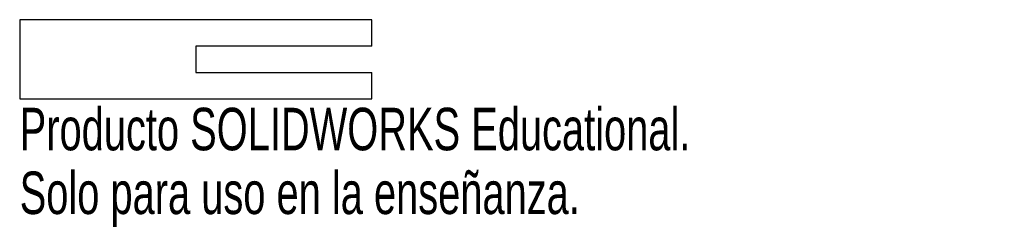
# Model space of a CAD drawing. Header units: millimetres. Extents: x -20 to 92, y -19 to 4.
import ezdxf

# ---------------------------------------------------------------- set-up
doc = ezdxf.new("R2010")
doc.units = ezdxf.units.MM
doc.styles.add('SLDTEXTSTYLE0', font='TXT', dxfattribs={"width": 0.7})

msp = doc.modelspace()

# ---------------------------------------------------------------- linework, layer by layer
at = {"color": 7, "linetype": 'Continuous', "lineweight": 25}
for p, q in [((20, 4.5), (-20, 4.5)), ((-20, 4.5), (-20, -4.5)), ((20, 1.5), (20, 4.5)), ((0, 1.5), (0, -1.5)), ((20, 1.5), (0, 1.5)), ((0, -1.5), (20, -1.5)), ((20, -4.5), (20, -1.5)), ((-20, -4.5), (20, -4.5))]:
    msp.add_line(p, q, dxfattribs=at)

# ---------------------------------------------------------------- texts
at = {"color": 7, "linetype": 'Continuous', "char_height": 4.8336, "attachment_point": 1, "style": 'SLDTEXTSTYLE0'}
for s, insert in [('Producto SOLIDWORKS Educational.', (-20, -5.52)), ('Solo para uso en la enseñanza.', (-20, -12.77))]:
    msp.add_mtext(s, dxfattribs=dict(at, insert=insert))

doc.saveas('drawing.dxf')
